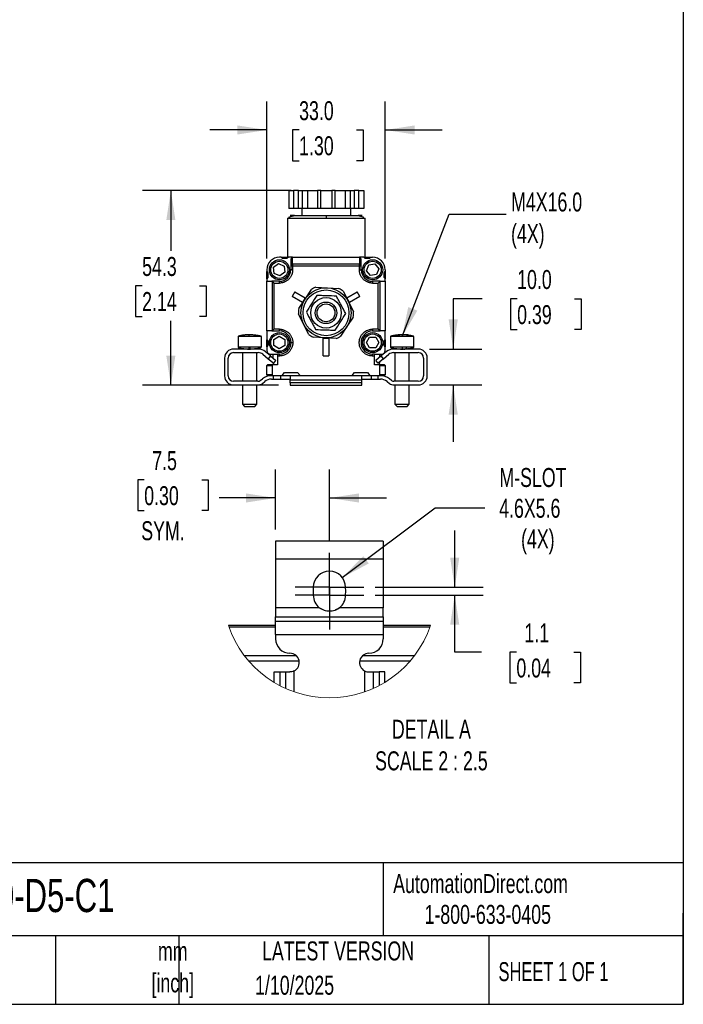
# Model space of a CAD drawing. Header units: millimetres. Extents: x 16 to 683, y 16 to 524.
# Tile 4 of 7: x 498 to 683, y 16 to 290. Entities that reach past the tile are written whole.
import ezdxf

# ---------------------------------------------------------------- set-up
doc = ezdxf.new("R2010")
doc.units = ezdxf.units.MM
doc.header["$LTSCALE"] = 2.5
doc.linetypes.add('CENTERX2', pattern=[20.32, 12.7, -2.54, 2.54, -2.54])
doc.layers.add('CENTER', color=40, linetype='CENTERX2')
doc.layers.add('DIMENSIONS', color=140, linetype='Continuous', lineweight=25)
doc.layers.add('TEXT', color=140, linetype='Continuous', lineweight=25)
doc.styles.add('SLDTEXTSTYLE0', font='TXT', dxfattribs={"width": 0.7})
doc.styles.add('SLDTEXTSTYLE1', font='TXT', dxfattribs={"width": 0.65})
doc.dimstyles.new('SLDDIMSTYLE0', dxfattribs={"dimtxt": 5.39502, "dimasz": 8.255, "dimexe": 0, "dimexo": 0.0625, "dimgap": 1.348755, "dimtad": 0, "dimtih": 1, "dimtoh": 1, "dimrnd": 1e-09, "dimzin": 12, "dimdsep": 46, "dimtxsty": 'SLDTEXTSTYLE0', "dimsah": 1, "dimcen": 0.09, "dimadec": 0, "dimazin": 3, "dimtfac": 1, "dimtofl": 0, "dimtmove": 0, "dimatfit": 3, "dimfxl": 0, "dimfrac": 2, "dimtolj": 1, "dimtzin": 12, "dimarcsym": 0})
doc.dimstyles.new('SLDDIMSTYLE3', dxfattribs={"dimtxt": 5.39502, "dimasz": 8.255, "dimexe": 0, "dimexo": 0.0625, "dimgap": 1.348755, "dimtad": 0, "dimtih": 1, "dimtoh": 1, "dimrnd": 1e-09, "dimzin": 4, "dimdsep": 46, "dimtxsty": 'SLDTEXTSTYLE0', "dimsah": 1, "dimcen": 0.09, "dimadec": 0, "dimazin": 1, "dimtfac": 1, "dimtmove": 0, "dimatfit": 0, "dimfxl": 0, "dimfrac": 2, "dimtolj": 1, "dimtzin": 12, "dimarcsym": 0})
doc.dimstyles.new('SLDDIMSTYLE4', dxfattribs={"dimtxt": 0.18, "dimasz": 8.255, "dimexe": 0, "dimexo": 0.0625, "dimgap": 0, "dimtad": 0, "dimtih": 1, "dimtoh": 1, "dimdec": 0, "dimrnd": 1e-09, "dimzin": 0, "dimdsep": 46, "dimtxsty": 'Standard', "dimsah": 1, "dimcen": 0.09, "dimadec": 0, "dimazin": 0, "dimtfac": 8.255, "dimtdec": 0, "dimtofl": 0, "dimtmove": 0, "dimatfit": 3, "dimfxl": 0, "dimfrac": 2, "dimtolj": 1, "dimtzin": 0, "dimarcsym": 0})
doc.dimstyles.new('SLDDIMSTYLE6', dxfattribs={"dimtxt": 5.39502, "dimasz": 8.255, "dimexe": 0, "dimexo": 0.0625, "dimgap": 1.348755, "dimtad": 0, "dimtih": 1, "dimtoh": 1, "dimlfac": 0.5, "dimrnd": 1e-09, "dimzin": 12, "dimdsep": 46, "dimtxsty": 'SLDTEXTSTYLE0', "dimsah": 1, "dimcen": 0.09, "dimadec": 0, "dimazin": 3, "dimtfac": 1, "dimtmove": 0, "dimatfit": 0, "dimfxl": 0, "dimfrac": 2, "dimtolj": 1, "dimtzin": 12, "dimarcsym": 0})
doc.dimstyles.new('SLDDIMSTYLE7', dxfattribs={"dimtxt": 5.39502, "dimasz": 8.255, "dimexe": 0, "dimexo": 0.0625, "dimgap": 1.348755, "dimtad": 0, "dimtih": 1, "dimtoh": 1, "dimlfac": 0.5, "dimrnd": 1e-09, "dimzin": 12, "dimdsep": 46, "dimtxsty": 'SLDTEXTSTYLE0', "dimsah": 1, "dimcen": 0, "dimadec": 0, "dimazin": 3, "dimtfac": 1, "dimtofl": 0, "dimtmove": 0, "dimatfit": 3, "dimfxl": 0, "dimfrac": 2, "dimtolj": 1, "dimtzin": 12, "dimarcsym": 0})

# ---------------------------------------------------------------- blocks, each defined once
blk = doc.blocks.new('_D_5')
at = {"layer": 'DIMENSIONS'}
for p, q in [((626.57, 212.62), (618.48, 212.62)), ((618.48, 212.62), (618.48, 198.61)), ((636.3, 212.62), (634.49, 212.62)), ((634.49, 212.62), (634.49, 204.05)), ((652.33, 212.62), (654.14, 212.62)), ((654.14, 212.62), (654.14, 204.05)), ((634.49, 204.05), (636.3, 204.05)), ((654.14, 204.05), (652.33, 204.05)), ((611.91, 198.61), (626.42, 198.61)), ((611.91, 188.61), (626.42, 188.61)), ((618.48, 188.61), (618.48, 172.74))]:
    blk.add_line(p, q, dxfattribs=at)
for points in [[(618.48, 198.61), (619.75, 206.87), (617.21, 206.87)], [(618.48, 188.61), (617.21, 180.36), (619.75, 180.36)]]:
    blk.add_solid(points, dxfattribs=at)
at = {"layer": 'DIMENSIONS', "char_height": 5.292, "attachment_point": 1, "style": 'SLDTEXTSTYLE0'}
for s, insert in [('10.0', (636.3, 220.65)), ('0.39', (636.3, 210.87))]:
    blk.add_mtext(s, dxfattribs=dict(at, insert=insert))
blk = doc.blocks.new('_D_6')
at = {"layer": 'DIMENSIONS'}
for p, q in [((566.52, 223.89), (566.52, 267.64)), ((599.52, 223.89), (599.52, 267.64)), ((566.52, 259.71), (550.64, 259.71)), ((575.52, 259.71), (573.71, 259.71)), ((573.71, 259.71), (573.71, 251.13)), ((591.55, 259.71), (593.36, 259.71)), ((593.36, 259.71), (593.36, 251.13)), ((599.52, 259.71), (615.39, 259.71)), ((573.71, 251.13), (575.52, 251.13)), ((593.36, 251.13), (591.55, 251.13))]:
    blk.add_line(p, q, dxfattribs=at)
for points in [[(566.52, 259.71), (558.26, 260.98), (558.26, 258.44)], [(599.52, 259.71), (607.77, 258.44), (607.77, 260.98)]]:
    blk.add_solid(points, dxfattribs=at)
at = {"layer": 'DIMENSIONS', "char_height": 5.292, "attachment_point": 1, "style": 'SLDTEXTSTYLE0'}
for s, insert in [('33.0', (575.52, 267.74)), ('1.30', (575.52, 257.95))]:
    blk.add_mtext(s, dxfattribs=dict(at, insert=insert))
blk = doc.blocks.new('_D_7')
at = {"layer": 'DIMENSIONS'}
for p, q in [((573.31, 242.81), (531.82, 242.81)), ((539.76, 242.81), (539.76, 226.05)), ((531.75, 216.26), (529.93, 216.26)), ((529.93, 216.26), (529.93, 207.69)), ((547.78, 216.26), (549.59, 216.26)), ((549.59, 216.26), (549.59, 207.69)), ((529.93, 207.69), (531.75, 207.69)), ((539.76, 188.55), (539.76, 206.48)), ((549.59, 207.69), (547.78, 207.69)), ((569.81, 188.55), (531.82, 188.55))]:
    blk.add_line(p, q, dxfattribs=at)
for points in [[(539.76, 242.81), (538.49, 234.56), (541.03, 234.56)], [(539.76, 188.55), (541.03, 196.8), (538.49, 196.8)]]:
    blk.add_solid(points, dxfattribs=at)
at = {"layer": 'DIMENSIONS', "char_height": 5.292, "attachment_point": 1, "style": 'SLDTEXTSTYLE0'}
for s, insert in [('54.3', (531.75, 224.29)), ('2.14', (531.75, 214.51))]:
    blk.add_mtext(s, dxfattribs=dict(at, insert=insert))
blk = doc.blocks.new('_D_17')
at = {"layer": 'DIMENSIONS'}
for p, q in [((618.9, 132.17), (618.9, 148.05)), ((596.72, 132.17), (626.84, 132.17)), ((596.72, 129.97), (626.84, 129.97)), ((618.9, 114.06), (618.9, 129.97)), ((626.36, 114.06), (618.9, 114.06)), ((636.09, 114.06), (634.28, 114.06)), ((634.28, 114.06), (634.28, 105.49)), ((652.12, 114.06), (653.93, 114.06)), ((653.93, 114.06), (653.93, 105.49)), ((634.28, 105.49), (636.09, 105.49)), ((653.93, 105.49), (652.12, 105.49))]:
    blk.add_line(p, q, dxfattribs=at)
for points in [[(618.9, 132.17), (620.17, 140.43), (617.63, 140.43)], [(618.9, 129.97), (617.63, 121.72), (620.17, 121.72)]]:
    blk.add_solid(points, dxfattribs=at)
at = {"layer": 'DIMENSIONS', "char_height": 5.292, "attachment_point": 1, "style": 'SLDTEXTSTYLE0'}
for s, insert in [('1.1', (638.33, 122.09)), ('0.04', (636.09, 112.31))]:
    blk.add_mtext(s, dxfattribs=dict(at, insert=insert))
blk = doc.blocks.new('_D_18')
at = {"layer": 'DIMENSIONS'}
for p, q in [((587.56, 134.88), (613.43, 154.33)), ((613.43, 154.33), (627.32, 154.33))]:
    blk.add_line(p, q, dxfattribs=at)
blk.add_solid([(587.56, 134.88), (594.93, 138.82), (593.4, 140.85)], dxfattribs=at)
at = {"layer": 'DIMENSIONS', "char_height": 5.292, "attachment_point": 1, "style": 'SLDTEXTSTYLE0'}
for s, insert in [('M-SLOT', (631.35, 165.44)), ('4.6X5.6', (631.29, 156.86)), ('(4X)', (637.39, 148.29))]:
    blk.add_mtext(s, dxfattribs=dict(at, insert=insert))
blk = doc.blocks.new('_D_19')
at = {"layer": 'DIMENSIONS'}
for p, q in [((568.97, 148.25), (568.97, 165.02)), ((583.97, 144.93), (583.97, 165.02)), ((532.33, 162.12), (530.52, 162.12)), ((530.52, 162.12), (530.52, 153.55)), ((548.36, 162.12), (550.17, 162.12)), ((550.17, 162.12), (550.17, 153.55)), ((568.97, 157.08), (553.19, 157.08)), ((583.97, 157.08), (599.84, 157.08)), ((530.52, 153.55), (532.33, 153.55)), ((550.17, 153.55), (548.36, 153.55))]:
    blk.add_line(p, q, dxfattribs=at)
for points in [[(568.97, 157.08), (560.71, 158.35), (560.71, 155.81)], [(583.97, 157.08), (592.22, 155.81), (592.22, 158.35)]]:
    blk.add_solid(points, dxfattribs=at)
at = {"layer": 'DIMENSIONS', "char_height": 5.292, "attachment_point": 1, "style": 'SLDTEXTSTYLE0'}
for s, insert in [('7.5', (534.57, 170.15)), ('0.30', (532.33, 160.37)), ('SYM.', (531.51, 150.59))]:
    blk.add_mtext(s, dxfattribs=dict(at, insert=insert))
blk = doc.blocks.new('SW_CENTERMARKSYMBOL_8')
at = {"layer": 'CENTER', "color": 0}
for p, q in [((0, 5.08), (0, 9.58)), ((0, 0), (0, 5.08)), ((-5.08, 0), (-9.58, 0)), ((0, 0), (-5.08, 0)), ((0, 0), (0, -5.08)), ((0, 0), (5.08, 0)), ((5.08, 0), (9.58, 0)), ((0, -5.08), (0, -9.58))]:
    blk.add_line(p, q, dxfattribs=at)
blk = doc.blocks.new('SW_CENTERMARKSYMBOL_9')
at = {"layer": 'CENTER', "color": 0}
for p, q in [((0, 5.08), (0, 9.58)), ((0, 0), (0, 5.08)), ((-5.08, 0), (-9.58, 0)), ((0, 0), (-5.08, 0)), ((0, 0), (0, -5.08)), ((0, 0), (5.08, 0)), ((5.08, 0), (9.58, 0)), ((0, -5.08), (0, -9.58))]:
    blk.add_line(p, q, dxfattribs=at)

msp = doc.modelspace()

# ---------------------------------------------------------------- linework, layer by layer
for p, q in [((572.613, 242.813), (572.613, 237.813)), ((572.613, 242.813), (573.984, 242.813)), ((573.984, 242.813), (573.984, 237.813)), ((575.35, 242.813), (573.984, 242.813)), ((575.35, 237.813), (575.35, 242.813)), ((575.35, 242.813), (576.484, 242.813)), ((576.484, 237.813), (576.484, 242.813)), ((576.484, 242.813), (577.855, 242.813)), ((577.855, 242.813), (577.855, 237.813)), ((577.855, 242.813), (580.598, 242.813)), ((580.598, 242.813), (580.598, 237.813)), ((581.598, 242.813), (580.598, 242.813)), ((581.598, 237.813), (581.598, 242.813)), ((581.598, 242.813), (584.598, 242.813)), ((584.598, 242.813), (584.598, 237.813)), ((585.598, 242.813), (584.598, 242.813)), ((585.598, 237.813), (585.598, 242.813)), ((585.598, 242.813), (588.34, 242.813)), ((588.34, 242.813), (588.34, 237.813)), ((588.34, 242.813), (589.711, 242.813)), ((589.711, 242.813), (589.711, 237.813)), ((589.711, 242.813), (590.845, 242.813)), ((590.845, 242.813), (590.845, 237.813)), ((592.211, 242.813), (590.845, 242.813)), ((592.211, 237.813), (592.211, 242.813)), ((592.211, 242.813), (593.582, 242.813)), ((593.582, 242.813), (593.582, 237.813)), ((573.984, 237.813), (572.613, 237.813)), ((575.35, 237.813), (573.984, 237.813)), ((576.484, 237.813), (575.35, 237.813)), ((576.298, 237.813), (576.298, 235.813)), ((577.855, 237.813), (576.484, 237.813)), ((580.598, 237.813), (577.855, 237.813)), ((581.598, 237.813), (580.598, 237.813)), ((584.598, 237.813), (581.598, 237.813)), ((585.598, 237.813), (584.598, 237.813)), ((588.34, 237.813), (585.598, 237.813)), ((589.711, 237.813), (588.34, 237.813)), ((590.845, 237.813), (589.711, 237.813)), ((589.898, 235.813), (589.898, 237.813)), ((592.211, 237.813), (590.845, 237.813)), ((593.582, 237.813), (592.211, 237.813)), ((572.347, 235.091), (572.248, 235.013)), ((572.248, 235.013), (572.248, 224.213)), ((583.098, 235.013), (572.248, 235.013)), ((593.948, 235.013), (583.098, 235.013)), ((593.948, 235.013), (593.846, 235.093)), ((593.948, 224.213), (593.948, 235.013)), ((568.41, 221.443), (569.808, 222.466)), ((569.808, 222.466), (571.392, 221.767)), ((570.517, 224.213), (570.017, 224.213)), ((570.917, 223.913), (570.517, 224.213)), ((570.517, 224.213), (572.517, 224.213)), ((572.179, 223.959), (570.856, 223.959)), ((572.117, 223.913), (570.917, 223.913)), ((572.517, 224.213), (572.117, 223.913)), ((573.717, 224.213), (572.517, 224.213)), ((573.217, 223.706), (573.217, 221.803)), ((573.717, 222.296), (573.717, 224.213)), ((573.717, 224.213), (592.317, 224.213)), ((592.317, 224.213), (592.317, 222.296)), ((593.517, 224.213), (592.317, 224.213)), ((592.817, 221.803), (592.817, 223.706)), ((593.517, 224.213), (593.917, 223.913)), ((593.517, 224.213), (595.517, 224.213)), ((595.179, 223.959), (593.856, 223.959)), ((595.117, 223.913), (593.917, 223.913)), ((595.517, 224.213), (595.117, 223.913)), ((595.517, 224.213), (596.017, 224.213)), ((566.517, 220.713), (566.517, 220.213)), ((566.517, 220.213), (566.817, 219.813)), ((566.517, 218.213), (566.517, 220.213)), ((566.771, 219.874), (566.771, 218.552)), ((566.817, 219.813), (566.817, 218.613)), ((568.597, 219.721), (568.41, 221.443)), ((570.181, 219.022), (568.597, 219.721)), ((571.579, 220.045), (570.181, 219.022)), ((571.392, 221.767), (571.579, 220.045)), ((573.217, 221.705), (573.217, 220.713)), ((573.717, 221.705), (573.217, 221.705)), ((573.717, 220.713), (573.217, 220.713)), ((573.717, 222.296), (573.717, 221.705)), ((592.317, 222.296), (573.717, 222.296)), ((573.717, 221.705), (573.717, 220.713)), ((592.317, 221.705), (573.717, 221.705)), ((592.317, 221.705), (592.317, 222.296)), ((592.317, 220.713), (592.317, 221.705)), ((592.817, 221.705), (592.317, 221.705)), ((592.317, 220.713), (592.817, 220.713)), ((592.817, 220.713), (592.817, 221.705)), ((594.337, 220.466), (594.957, 222.083)), ((595.427, 219.12), (594.337, 220.466)), ((594.957, 222.083), (596.668, 222.355)), ((596.668, 222.355), (597.758, 221.009)), ((597.758, 221.009), (597.138, 219.392)), ((599.217, 219.813), (599.517, 220.213)), ((599.217, 218.613), (599.217, 219.813)), ((599.263, 218.552), (599.263, 219.874)), ((599.517, 220.713), (599.517, 220.213)), ((599.517, 220.213), (599.517, 218.213)), ((566.817, 218.613), (566.517, 218.213)), ((566.517, 218.213), (566.517, 217.513)), ((566.517, 203.652), (566.517, 217.513)), ((566.517, 217.513), (567.955, 217.513)), ((570.017, 217.513), (567.955, 217.513)), ((567.963, 217.509), (568.459, 217.013)), ((567.963, 217.509), (567.963, 203.656)), ((568.459, 217.013), (568.459, 204.152)), ((568.459, 217.013), (570.017, 217.013)), ((570.017, 217.013), (570.017, 217.513)), ((597.138, 219.392), (595.427, 219.12)), ((596.017, 217.513), (596.017, 217.013)), ((598.08, 217.513), (596.017, 217.513)), ((596.017, 217.013), (597.576, 217.013)), ((597.576, 217.013), (598.072, 217.509)), ((597.576, 204.152), (597.576, 217.013)), ((598.072, 203.656), (598.072, 217.509)), ((598.08, 217.513), (599.517, 217.513)), ((599.217, 218.613), (599.517, 218.213)), ((599.517, 217.513), (599.517, 218.213)), ((599.517, 217.513), (599.517, 203.652)), ((574.299, 214.612), (573.549, 213.313)), ((574.299, 214.612), (577.244, 212.912)), ((577.17, 212.561), (578.933, 215.241)), ((580.224, 215.888), (583.426, 215.701)), ((583.426, 215.701), (586.628, 215.514)), ((587.835, 214.72), (589.274, 211.853)), ((588.791, 212.912), (591.736, 214.612)), ((592.486, 213.313), (591.736, 214.612)), ((576.494, 211.613), (573.549, 213.313)), ((575.407, 209.881), (577.17, 212.561)), ((577.244, 212.912), (576.494, 211.613)), ((589.541, 211.613), (588.791, 212.912)), ((589.274, 211.853), (590.713, 208.986)), ((592.486, 213.313), (589.541, 211.613)), ((576.761, 205.573), (575.322, 208.44)), ((590.628, 207.544), (588.865, 204.865)), ((567.955, 203.652), (566.517, 203.652)), ((566.517, 203.652), (566.517, 201.213)), ((567.955, 203.652), (570.017, 203.652)), ((568.459, 204.152), (567.963, 203.656)), ((570.017, 204.152), (568.459, 204.152)), ((570.017, 203.652), (570.017, 204.152)), ((578.2, 202.706), (576.761, 205.573)), ((588.865, 204.865), (587.101, 202.185)), ((597.576, 204.152), (596.017, 204.152)), ((596.017, 204.152), (596.017, 203.652)), ((596.017, 203.652), (598.08, 203.652)), ((598.072, 203.656), (597.576, 204.152)), ((599.517, 203.652), (598.08, 203.652)), ((599.517, 201.213), (599.517, 203.652)), ((558.487, 202.113), (558.487, 199.113)), ((558.489, 202.113), (558.487, 202.113)), ((561.512, 202.113), (558.489, 202.113)), ((564.968, 202.113), (561.512, 202.113)), ((564.987, 202.113), (564.962, 202.134)), ((564.987, 202.113), (564.968, 202.113)), ((564.987, 199.113), (564.987, 202.113)), ((566.517, 201.213), (566.817, 200.813)), ((566.517, 199.213), (566.517, 201.213)), ((566.771, 200.874), (566.771, 199.552)), ((566.817, 200.813), (566.817, 199.613)), ((568.497, 201.311), (569.996, 202.179)), ((568.499, 199.579), (568.497, 201.311)), ((569.996, 202.179), (571.497, 201.314)), ((571.497, 201.314), (571.499, 199.582)), ((582.609, 201.725), (579.406, 201.912)), ((582.267, 196.713), (582.267, 201.614)), ((582.267, 201.614), (583.767, 201.614)), ((585.811, 201.537), (582.609, 201.725)), ((583.767, 201.614), (583.767, 196.713)), ((594.285, 200.452), (595.151, 201.952)), ((595.151, 198.952), (594.285, 200.452)), ((595.151, 201.952), (596.883, 201.952)), ((596.883, 201.952), (597.749, 200.452)), ((597.749, 200.452), (596.883, 198.952)), ((599.217, 200.813), (599.517, 201.213)), ((599.217, 199.613), (599.217, 200.813)), ((599.263, 199.552), (599.263, 200.874)), ((599.517, 201.213), (599.517, 199.213)), ((600.987, 202.113), (600.987, 199.113)), ((604.237, 202.113), (600.987, 202.113)), ((607.487, 202.113), (604.237, 202.113)), ((605.788, 202.613), (605.193, 202.613)), ((607.487, 199.113), (607.487, 202.113)), ((564.145, 198.613), (557.237, 198.613)), ((558.489, 199.113), (558.487, 199.113)), ((561.512, 199.113), (558.489, 199.113)), ((564.968, 199.113), (561.512, 199.113)), ((561.737, 198.613), (562.319, 198.638)), ((564.987, 199.113), (564.968, 199.113)), ((567.535, 196.684), (566.074, 197.911)), ((566.817, 199.613), (566.517, 199.213)), ((566.517, 199.213), (566.517, 198.213)), ((569.999, 198.714), (568.499, 199.579)), ((571.499, 199.582), (569.999, 198.714)), ((596.883, 198.952), (595.151, 198.952)), ((599.901, 197.911), (598.439, 196.684)), ((599.517, 199.213), (599.217, 199.613)), ((599.517, 198.213), (599.517, 199.213)), ((604.237, 199.113), (600.987, 199.113)), ((608.737, 198.613), (601.829, 198.613)), ((607.487, 199.113), (604.237, 199.113)), ((554.737, 196.113), (554.737, 191.113)), ((555.737, 191.113), (555.737, 196.113)), ((557.237, 197.613), (564.145, 197.613)), ((559.737, 197.613), (559.737, 189.613)), ((563.737, 189.613), (563.737, 197.613)), ((565.431, 197.145), (566.892, 195.918)), ((567.535, 196.684), (566.892, 195.918)), ((566.892, 195.918), (568.425, 194.633)), ((567.517, 197.213), (569.517, 197.213)), ((567.535, 196.684), (569.067, 195.399)), ((568.298, 196.045), (568.298, 197.213)), ((568.425, 194.633), (569.067, 195.399)), ((569.517, 197.213), (569.517, 197.174)), ((569.517, 197.174), (569.517, 196.674)), ((570.017, 197.174), (569.517, 197.174)), ((569.517, 196.674), (569.517, 194.213)), ((570.017, 196.674), (569.517, 196.674)), ((570.017, 196.674), (570.017, 197.174)), ((582.267, 196.713), (583.767, 196.713)), ((596.017, 196.674), (596.017, 197.174)), ((596.517, 197.174), (596.017, 197.174)), ((596.517, 196.674), (596.017, 196.674)), ((596.517, 197.213), (598.517, 197.213)), ((596.517, 197.174), (596.517, 197.213)), ((596.517, 196.674), (596.517, 197.174)), ((596.517, 194.213), (596.517, 196.674)), ((598.439, 196.684), (596.907, 195.399)), ((597.55, 194.633), (596.907, 195.399)), ((599.082, 195.918), (597.55, 194.633)), ((597.898, 197.213), (597.898, 196.23)), ((599.082, 195.918), (598.439, 196.684)), ((599.082, 195.918), (600.543, 197.145)), ((601.829, 197.613), (608.737, 197.613)), ((602.237, 197.613), (602.237, 189.613)), ((606.237, 189.613), (606.237, 197.613)), ((610.237, 196.113), (610.237, 191.113)), ((611.237, 191.113), (611.237, 196.113)), ((566.517, 194.013), (568.017, 194.013)), ((566.517, 191.413), (566.517, 194.013)), ((568.219, 194.213), (566.717, 194.213)), ((568.017, 194.013), (568.017, 191.413)), ((569.517, 194.213), (568.219, 194.213)), ((568.298, 194.713), (568.298, 194.739)), ((597.816, 194.213), (596.517, 194.213)), ((599.317, 194.213), (597.816, 194.213)), ((597.898, 194.925), (597.898, 194.713)), ((598.017, 191.413), (598.017, 194.013)), ((598.017, 194.013), (599.517, 194.013)), ((599.517, 194.013), (599.517, 191.413)), ((564.036, 189.613), (557.237, 189.613)), ((564.66, 189.832), (565.291, 190.336)), ((565.285, 189.051), (565.915, 189.555)), ((568.017, 191.413), (566.517, 191.413)), ((566.717, 191.213), (568.219, 191.213)), ((567.789, 190.213), (568.387, 190.213)), ((568.219, 191.213), (570.767, 191.213)), ((568.387, 190.213), (568.387, 191.213)), ((568.387, 190.213), (570.387, 190.213)), ((570.387, 190.213), (570.387, 191.213)), ((570.387, 190.213), (572.84, 190.213)), ((570.767, 191.213), (571.442, 192.113)), ((570.767, 191.213), (572.674, 191.213)), ((571.442, 192.113), (575.092, 192.113)), ((572.674, 191.213), (575.767, 191.213)), ((572.987, 191.091), (572.987, 190.042)), ((572.987, 189.156), (572.987, 190.042)), ((572.987, 190.042), (592.987, 190.042)), ((575.092, 192.113), (575.767, 191.213)), ((575.767, 191.213), (590.267, 191.213)), ((590.267, 191.213), (590.942, 192.113)), ((590.267, 191.213), (593.3, 191.213)), ((590.942, 192.113), (594.592, 192.113)), ((592.987, 190.042), (592.987, 191.091)), ((592.987, 189.156), (592.987, 190.042)), ((593.134, 190.213), (595.587, 190.213)), ((593.3, 191.213), (595.267, 191.213)), ((594.592, 192.113), (595.267, 191.213)), ((595.267, 191.213), (597.816, 191.213)), ((595.587, 191.213), (595.587, 190.213)), ((595.587, 190.213), (597.587, 190.213)), ((597.587, 190.213), (597.587, 191.213)), ((597.587, 190.213), (598.185, 190.213)), ((597.816, 191.213), (599.317, 191.213)), ((599.517, 191.413), (598.017, 191.413)), ((600.059, 189.555), (600.689, 189.051)), ((601.314, 189.832), (600.684, 190.336)), ((608.737, 189.613), (601.939, 189.613)), ((557.237, 188.613), (564.036, 188.613)), ((559.737, 188.613), (559.737, 183.213)), ((563.737, 183.213), (563.737, 188.613)), ((572.987, 189.156), (572.987, 188.546)), ((592.987, 189.156), (572.987, 189.156)), ((572.987, 188.546), (592.987, 188.546)), ((592.987, 188.546), (592.987, 189.156)), ((601.939, 188.613), (608.737, 188.613)), ((602.237, 188.613), (602.237, 183.213)), ((606.237, 183.213), (606.237, 188.613)), ((559.737, 183.213), (560.337, 182.613)), ((559.737, 183.213), (561.599, 183.213)), ((560.337, 182.613), (561.64, 182.613)), ((561.599, 183.213), (563.737, 183.213)), ((561.64, 182.613), (563.137, 182.613)), ((563.137, 182.613), (563.737, 183.213)), ((602.237, 183.213), (602.837, 182.613)), ((602.237, 183.213), (604.237, 183.213)), ((602.837, 182.613), (604.237, 182.613)), ((604.237, 183.213), (606.237, 183.213)), ((604.237, 182.613), (605.637, 182.613)), ((605.637, 182.613), (606.237, 183.213)), ((598.968, 145.073), (568.968, 145.073)), ((568.968, 145.073), (568.968, 140.073)), ((598.968, 145.073), (598.968, 140.073)), ((568.968, 140.073), (598.968, 140.073)), ((568.968, 140.073), (568.968, 126.476)), ((598.968, 140.073), (598.968, 126.476)), ((579.468, 132.173), (579.468, 131.833)), ((588.468, 131.833), (588.468, 132.173)), ((579.468, 130.312), (579.468, 129.973)), ((588.468, 129.973), (588.468, 130.312)), ((581.136, 126.476), (568.968, 126.476)), ((568.968, 126.476), (568.968, 123.977)), ((581.722, 126.052), (580.922, 126.519)), ((598.968, 126.476), (586.8, 126.476)), ((598.968, 123.977), (598.968, 126.476)), ((568.968, 123.977), (598.968, 123.977)), ((568.968, 122.716), (568.968, 123.977)), ((598.968, 123.977), (598.968, 122.716)), ((568.968, 121.512), (555.806, 121.512)), ((555.945, 121.112), (568.968, 121.112)), ((568.968, 122.716), (598.968, 122.716)), ((568.968, 118.968), (568.968, 122.716)), ((598.968, 122.716), (598.968, 118.968)), ((612.13, 121.512), (598.968, 121.512)), ((598.968, 121.112), (611.991, 121.112)), ((568.968, 118.968), (598.968, 118.968)), ((568.968, 118.968), (568.968, 117.773)), ((598.968, 118.968), (598.968, 117.773)), ((574.805, 113.012), (560.339, 113.012)), ((607.597, 113.012), (593.131, 113.012)), ((561.435, 111.662), (575.521, 111.662)), ((592.415, 111.662), (606.501, 111.662)), ((568.541, 105.646), (568.541, 108.573)), ((568.541, 108.573), (570.126, 108.573)), ((570.126, 108.573), (570.126, 104.749)), ((570.126, 108.573), (571.791, 108.573)), ((571.791, 103.939), (571.791, 108.573)), ((571.791, 108.573), (572.968, 108.573)), ((574.168, 102.993), (574.168, 108.866)), ((593.768, 108.866), (593.768, 102.993)), ((594.968, 108.573), (596.146, 108.573)), ((596.146, 108.573), (596.146, 103.939)), ((596.146, 108.573), (597.81, 108.573)), ((597.81, 108.573), (597.81, 104.749)), ((599.395, 108.573), (597.81, 108.573)), ((599.395, 105.646), (599.395, 108.573))]:
    msp.add_line(p, q)
for centre, radius in [((570.017, 220.713), 2.8), ((570.017, 220.713), 2.4), ((596.017, 220.713), 2.8), ((596.017, 220.713), 2.4), ((583.017, 208.713), 7), ((583.017, 208.713), 6.4), ((583.017, 208.713), 4.25), ((583.017, 208.713), 3), ((583.017, 208.713), 2.5), ((570.017, 200.413), 2.8), ((596.017, 200.413), 2.8), ((570.017, 200.413), 2.4), ((596.017, 200.413), 2.4)]:
    msp.add_circle(centre, radius)
for centre, radius, start, end in [((570.017, 220.713), 3.5, 90, 180), ((596.017, 220.713), 3.5, 360, 90), ((570.017, 220.713), 3.2, 270, 360), ((573.714, 221.8), 0.497, 89.61024, 179.60486), ((592.321, 221.8), 0.497, 0.39514, 90.38976), ((596.017, 220.713), 3.2, 180, 270), ((583.017, 208.713), 7.7, 111.27246, 122.03251), ((583.017, 208.713), 7.7, 51.27246, 62.03251), ((583.017, 208.713), 7.7, 171.27246, 182.03251), ((583.017, 208.713), 7.7, 351.27246, 2.03251), ((570.017, 200.413), 3.239, 360, 90), ((596.017, 200.413), 3.239, 90, 270), ((583.017, 208.713), 7.7, 231.27246, 242.03251), ((583.017, 208.713), 7.7, 291.27246, 302.03251), ((557.237, 196.113), 2.5, 90, 180), ((564.145, 195.613), 3, 50, 90), ((567.517, 198.213), 1, 180, 270), ((570.017, 200.413), 3.239, 270, 360), ((598.517, 198.213), 1, 270, 360), ((601.829, 195.613), 3, 90, 130), ((608.737, 196.113), 2.5, 360, 90), ((557.237, 196.113), 1.5, 90, 180), ((564.145, 195.613), 2, 50, 90), ((601.829, 195.613), 2, 90, 130), ((608.737, 196.113), 1.5, 0, 90), ((566.717, 194.013), 0.2, 90, 180), ((570.298, 194.713), 2, 180, 194.47672), ((595.898, 194.713), 2, 345.4811, 0), ((599.317, 194.013), 0.2, 0, 90), ((557.237, 191.113), 2.5, 180, 270), ((557.237, 191.113), 1.5, 180, 270), ((564.036, 190.613), 1, 270, 308.65981), ((567.789, 187.213), 4, 90, 128.65981), ((567.789, 187.213), 3, 90, 128.65981), ((566.717, 191.413), 0.2, 180, 270), ((598.185, 187.213), 4, 51.34019, 90), ((598.185, 187.213), 3, 51.34019, 90), ((599.317, 191.413), 0.2, 270, 360), ((601.939, 190.613), 1, 231.34019, 270), ((608.737, 191.113), 1.5, 270, 360), ((608.737, 191.113), 2.5, 270, 0), ((564.036, 190.613), 2, 270, 308.65981), ((601.939, 190.613), 2, 231.34019, 270), ((583.968, 132.173), 4.5, 0.00005, 179.99995), ((583.968, 131.073), 4.564, 170.40579, 189.59421), ((583.968, 131.073), 4.564, 350.40579, 9.59421), ((583.968, 129.973), 4.5, 180.00019, 230.99402), ((583.968, 129.973), 4.5, 309.00598, 359.99981), ((572.968, 117.773), 4, 180, 269.99989), ((594.968, 117.773), 4, 269.99989, 0), ((572.968, 111.173), 2.6, 297.49552, 90.00029), ((594.968, 111.173), 2.6, 90.00004, 242.50448)]:
    msp.add_arc(centre, radius, start, end)
at = {"color": 7, "linetype": 'Continuous', "lineweight": 18}
msp.add_arc((583.968, 131.073), 29.741, 198.75117, 341.24883, dxfattribs=at)
for centre, major_axis, ratio, start_param, end_param in [((573.717, 223.706), (0, -0.507), 0.9863939, 3.1415927, 4.712389), ((592.317, 223.706), (0, 0.507), 0.9863939, 4.712389, 6.2831853), ((567.955, 217.013), (0, 0.5), 0.125, 6.1588303, 6.2831853), ((598.08, 217.013), (0, 0.5), 0.125, 0, 0.124355), ((567.955, 204.152), (0, 0.5), 0.125, 3.1415927, 3.2659476), ((598.08, 204.152), (0, 0.5), 0.125, 3.0172377, 3.1415927), ((568.219, 194.013), (-0.202, 0), 0.9922779, 4.712389, 6.2831853), ((597.816, 194.013), (-0.202, 0), 0.9922779, 3.1415927, 4.712389), ((568.219, 191.413), (0.202, 0), 0.9922779, 3.1415927, 4.712389), ((597.816, 191.413), (-0.202, 0), 0.9922779, 1.5707963, 3.1415927)]:
    msp.add_ellipse(centre, major_axis=major_axis, ratio=ratio, start_param=start_param, end_param=end_param)
for points, knots in [([(573.948, 235.784), (573.962, 235.782), (573.985, 235.778), (573.997, 235.769), (573.997, 235.762), (573.994, 235.756), (573.987, 235.751), (573.98, 235.746), (573.971, 235.742), (573.958, 235.736), (573.93, 235.725), (573.843, 235.697), (573.693, 235.657), (573.399, 235.579), (573.028, 235.471), (572.679, 235.365), (572.617, 235.307), (572.603, 235.293)], [0, 0, 0, 0, 0.0445541, 0.067654, 0.0762311, 0.0830837, 0.0885812, 0.0910217, 0.0933865, 0.0983096, 0.1041391, 0.1200309, 0.1891298, 0.3002657, 0.5564441, 0.8925249, 1, 1, 1, 1]), ([(574.247, 235.813), (573.889, 235.813), (573.033, 235.813), (572.936, 235.813), (573.839, 235.813), (575.773, 235.813), (577.689, 235.813), (578.648, 235.813)], [0, 0, 0, 0, 0.1529148, 0.3646861, 0.5764574, 0.7882287, 1, 1, 1, 1]), ([(578.648, 235.813), (578.734, 235.813), (578.907, 235.813), (579.171, 235.813), (579.438, 235.813), (579.797, 235.813), (580.254, 235.813), (580.811, 235.813), (581.376, 235.813), (581.947, 235.813), (582.521, 235.813), (582.905, 235.813), (583.098, 235.813)], [0, 0, 0, 0, 0.0625081, 0.1249797, 0.1874663, 0.2500192, 0.3749562, 0.5000127, 0.6249498, 0.7500063, 0.8749733, 1, 1, 1, 1]), ([(583.098, 235.813), (583.098, 235.813), (583.098, 235.796), (583.098, 235.718), (583.098, 235.657), (583.098, 235.5), (583.098, 235.406), (583.098, 235.209), (583.098, 235.107), (583.098, 235.013)], [0, 0, 0, 0, 0.25, 0.25, 0.5, 0.5, 0.75, 0.75, 1, 1, 1, 1]), ([(583.098, 235.813), (584.221, 235.813), (586.467, 235.813), (589.464, 235.813), (591.744, 235.813), (593.085, 235.813), (593.222, 235.813), (592.763, 235.813), (592.023, 235.813), (591.939, 235.813)], [0, 0, 0, 0, 0.1631845, 0.3263691, 0.4895536, 0.6527382, 0.8159227, 0.9791073, 1, 1, 1, 1]), ([(593.59, 235.295), (593.576, 235.309), (593.515, 235.366), (593.168, 235.47), (592.769, 235.588), (592.474, 235.662), (592.308, 235.711), (592.265, 235.725), (592.237, 235.736), (592.224, 235.742), (592.215, 235.746), (592.208, 235.751), (592.202, 235.756), (592.198, 235.761), (592.197, 235.767), (592.202, 235.769), (592.204, 235.77)], [0, 0, 0, 0, 0.1093315, 0.4676313, 0.740746, 0.9087508, 0.9327846, 0.9497269, 0.9559418, 0.9611905, 0.9637116, 0.9663134, 0.9721744, 0.97948, 0.9886241, 1, 1, 1, 1]), ([(573.717, 220.713), (573.716, 220.646), (573.714, 220.513), (573.698, 220.314), (573.671, 220.117), (573.634, 219.922), (573.586, 219.729), (573.528, 219.538), (573.44, 219.296), (573.308, 219.008), (573.118, 218.683), (572.895, 218.376), (572.639, 218.092), (572.355, 217.836), (572.048, 217.612), (571.722, 217.422), (571.389, 217.27), (571.051, 217.154), (570.712, 217.073), (570.367, 217.022), (570.134, 217.016), (570.017, 217.013)], [0, 0, 0, 0, 0.034521, 0.0687986, 0.1029323, 0.1370227, 0.1711708, 0.2054771, 0.2400408, 0.3042642, 0.3686659, 0.4342545, 0.5000278, 0.5656151, 0.6313898, 0.6956092, 0.7600149, 0.8202466, 0.879961, 0.9396987, 1, 1, 1, 1]), ([(573.217, 221.803), (573.217, 221.8), (573.217, 221.788), (573.217, 221.751), (573.217, 221.726), (573.217, 221.705)], [0, 0, 0, 0, 0.5, 0.5, 1, 1, 1, 1]), ([(596.017, 217.013), (595.95, 217.014), (595.817, 217.016), (595.618, 217.032), (595.422, 217.059), (595.227, 217.096), (595.034, 217.144), (594.843, 217.202), (594.601, 217.291), (594.313, 217.422), (593.987, 217.612), (593.68, 217.836), (593.397, 218.092), (593.14, 218.376), (592.917, 218.682), (592.726, 219.008), (592.575, 219.341), (592.458, 219.679), (592.377, 220.018), (592.327, 220.363), (592.32, 220.596), (592.317, 220.713)], [0, 0, 0, 0, 0.034521, 0.0687986, 0.1029323, 0.1370227, 0.1711708, 0.2054771, 0.2400408, 0.3042642, 0.3686659, 0.4342545, 0.5000278, 0.5656151, 0.6313898, 0.6956092, 0.7600149, 0.8202466, 0.879961, 0.9396987, 1, 1, 1, 1]), ([(592.817, 221.705), (592.817, 221.726), (592.817, 221.751), (592.817, 221.788), (592.817, 221.8), (592.817, 221.803)], [0, 0, 0, 0, 0.5, 0.5, 1, 1, 1, 1]), ([(580.436, 213.552), (579.962, 212.792), (579.482, 212.021), (578.865, 211.031), (578.741, 210.832), (578.496, 210.439), (578.375, 210.244), (578.012, 209.661), (577.773, 209.277), (577.536, 208.897)], [0, 0, 0, 0, 0.5, 0.5, 0.625, 0.625, 0.75, 0.75, 1, 1, 1, 1]), ([(585.918, 213.368), (585.022, 213.398), (584.114, 213.429), (582.949, 213.468), (582.715, 213.476), (582.252, 213.491), (582.022, 213.499), (581.336, 213.522), (580.884, 213.537), (580.436, 213.552)], [0, 0, 0, 0, 0.5, 0.5, 0.625, 0.625, 0.75, 0.75, 1, 1, 1, 1]), ([(588.499, 208.529), (588.078, 209.319), (587.65, 210.121), (587.101, 211.15), (586.991, 211.356), (586.773, 211.765), (586.664, 211.968), (586.341, 212.574), (586.129, 212.973), (585.918, 213.368)], [0, 0, 0, 0, 0.5, 0.5, 0.625, 0.625, 0.75, 0.75, 1, 1, 1, 1]), ([(577.536, 208.897), (577.957, 208.107), (578.385, 207.305), (578.934, 206.276), (579.044, 206.069), (579.262, 205.661), (579.37, 205.457), (579.693, 204.852), (579.906, 204.453), (580.117, 204.058)], [0, 0, 0, 0, 0.5, 0.5, 0.625, 0.625, 0.75, 0.75, 1, 1, 1, 1]), ([(585.599, 203.874), (586.072, 204.634), (586.553, 205.405), (587.17, 206.395), (587.293, 206.594), (587.538, 206.987), (587.66, 207.182), (588.023, 207.765), (588.262, 208.148), (588.499, 208.529)], [0, 0, 0, 0, 0.5, 0.5, 0.625, 0.625, 0.75, 0.75, 1, 1, 1, 1]), ([(570.017, 204.152), (570.085, 204.151), (570.22, 204.149), (570.42, 204.132), (570.619, 204.105), (570.816, 204.068), (571.011, 204.019), (571.204, 203.96), (571.449, 203.871), (571.74, 203.738), (572.069, 203.546), (572.379, 203.32), (572.666, 203.062), (572.924, 202.775), (573.15, 202.465), (573.343, 202.136), (573.496, 201.799), (573.614, 201.457), (573.696, 201.115), (573.747, 200.766), (573.753, 200.531), (573.756, 200.413)], [0, 0, 0, 0, 0.0345212, 0.068799, 0.1029328, 0.1370231, 0.1711712, 0.2054773, 0.2400408, 0.3042652, 0.3686659, 0.4342555, 0.5000279, 0.5656161, 0.6313898, 0.6956101, 0.7600149, 0.820247, 0.8799615, 0.9396991, 1, 1, 1, 1]), ([(580.117, 204.058), (581.012, 204.027), (581.921, 203.997), (583.086, 203.958), (583.32, 203.95), (583.783, 203.934), (584.013, 203.927), (584.699, 203.904), (585.151, 203.889), (585.599, 203.874)], [0, 0, 0, 0, 0.5, 0.5, 0.625, 0.625, 0.75, 0.75, 1, 1, 1, 1]), ([(596.017, 196.674), (595.958, 196.675), (595.84, 196.676), (595.664, 196.689), (595.489, 196.71), (595.314, 196.739), (595.142, 196.777), (594.811, 196.865), (594.336, 197.05), (593.731, 197.425), (593.163, 197.951), (592.68, 198.652), (592.355, 199.492), (592.24, 200.413), (592.355, 201.333), (592.68, 202.174), (593.163, 202.874), (593.73, 203.4), (594.336, 203.776), (594.866, 203.983), (595.313, 204.09), (595.663, 204.142), (595.899, 204.149), (596.017, 204.152)], [0, 0, 0, 0, 0.01512583, 0.03018809, 0.04522058, 0.06025727, 0.07533214, 0.09047889, 0.14771065, 0.20502147, 0.2717772, 0.34418395, 0.42091723, 0.50001209, 0.57910695, 0.65584024, 0.72824699, 0.79500271, 0.85222489, 0.90954535, 0.93972072, 0.96978139, 1, 1, 1, 1]), ([(561.547, 202.613), (561.281, 202.605), (560.849, 202.592), (560.248, 202.53), (559.741, 202.465), (559.251, 202.384), (558.837, 202.294), (558.544, 202.201), (558.506, 202.143), (558.487, 202.113)], [0, 0, 0, 0, 0.1687676, 0.2734998, 0.3930678, 0.5275407, 0.6756592, 0.8345856, 1, 1, 1, 1]), ([(561.547, 202.613), (561.543, 202.613), (561.538, 202.602), (561.53, 202.553), (561.526, 202.515), (561.519, 202.418), (561.516, 202.358), (561.513, 202.235), (561.512, 202.172), (561.512, 202.113)], [0, 0, 0, 0, 0.25, 0.25, 0.5, 0.5, 0.75, 0.75, 1, 1, 1, 1]), ([(564.939, 202.151), (564.924, 202.168), (564.883, 202.215), (564.576, 202.295), (564.099, 202.384), (563.531, 202.465), (562.955, 202.53), (562.287, 202.592), (561.829, 202.605), (561.547, 202.613)], [0, 0, 0, 0, 0.1027955, 0.2736605, 0.4339143, 0.5795663, 0.7086729, 0.821076, 1, 1, 1, 1]), ([(604.237, 202.613), (603.963, 202.605), (603.517, 202.592), (602.882, 202.53), (602.341, 202.465), (601.813, 202.384), (601.366, 202.294), (601.049, 202.202), (601.008, 202.143), (600.987, 202.113)], [0, 0, 0, 0, 0.1676905, 0.2723969, 0.3923078, 0.5273948, 0.6761399, 0.8352825, 1, 1, 1, 1]), ([(604.237, 202.575), (604.038, 202.561), (603.594, 202.53), (602.88, 202.464), (602.145, 202.384), (601.513, 202.295), (601.072, 202.204), (601.015, 202.143), (600.987, 202.113)], [0, 0, 0, 0, 0.12017783, 0.26834849, 0.43595252, 0.61884345, 0.80983511, 1, 1, 1, 1]), ([(607.487, 202.113), (607.466, 202.143), (607.425, 202.202), (607.109, 202.294), (606.661, 202.384), (606.133, 202.465), (605.592, 202.53), (604.958, 202.592), (604.512, 202.605), (604.237, 202.613)], [0, 0, 0, 0, 0.1647175, 0.3238601, 0.4726052, 0.6076922, 0.7276031, 0.8323095, 1, 1, 1, 1]), ([(604.237, 202.613), (604.237, 202.613), (604.237, 202.602), (604.237, 202.553), (604.237, 202.515), (604.237, 202.418), (604.237, 202.358), (604.237, 202.235), (604.237, 202.172), (604.237, 202.113)], [0, 0, 0, 0, 0.25, 0.25, 0.5, 0.5, 0.75, 0.75, 1, 1, 1, 1]), ([(558.487, 199.113), (558.506, 199.083), (558.544, 199.024), (558.837, 198.931), (559.251, 198.842), (559.741, 198.761), (560.248, 198.696), (560.849, 198.633), (561.281, 198.621), (561.547, 198.613)], [0, 0, 0, 0, 0.1654144, 0.3243408, 0.4724593, 0.6069322, 0.7265002, 0.8312324, 1, 1, 1, 1]), ([(561.512, 199.113), (561.512, 199.054), (561.513, 198.99), (561.516, 198.867), (561.519, 198.808), (561.526, 198.71), (561.53, 198.672), (561.538, 198.624), (561.543, 198.613), (561.547, 198.613)], [0, 0, 0, 0, 0.25, 0.25, 0.5, 0.5, 0.75, 0.75, 1, 1, 1, 1]), ([(561.547, 198.613), (561.829, 198.621), (562.287, 198.634), (562.955, 198.696), (563.531, 198.761), (564.099, 198.842), (564.576, 198.931), (564.883, 199.011), (564.924, 199.058), (564.939, 199.075)], [0, 0, 0, 0, 0.17892397, 0.29132707, 0.4204337, 0.5660857, 0.72633946, 0.89720446, 1, 1, 1, 1]), ([(561.737, 199.113), (561.737, 199.054), (561.737, 198.99), (561.737, 198.867), (561.737, 198.808), (561.737, 198.71), (561.737, 198.672), (561.737, 198.624), (561.737, 198.613), (561.737, 198.613)], [0, 0, 0, 0, 0.25, 0.25, 0.5, 0.5, 0.75, 0.75, 1, 1, 1, 1]), ([(573.756, 200.413), (573.755, 200.345), (573.753, 200.211), (573.736, 200.01), (573.71, 199.811), (573.672, 199.614), (573.624, 199.419), (573.565, 199.226), (573.475, 198.981), (573.343, 198.69), (573.151, 198.361), (572.925, 198.051), (572.666, 197.765), (572.379, 197.506), (572.069, 197.28), (571.74, 197.087), (571.403, 196.934), (571.062, 196.817), (570.719, 196.735), (570.37, 196.683), (570.135, 196.677), (570.017, 196.674)], [0, 0, 0, 0, 0.0345212, 0.068799, 0.1029328, 0.1370231, 0.1711712, 0.2054774, 0.2400408, 0.3042652, 0.3686659, 0.4342555, 0.5000279, 0.5656161, 0.6313898, 0.6956101, 0.7600149, 0.820247, 0.8799615, 0.9396991, 1, 1, 1, 1]), ([(573.256, 200.413), (573.256, 200.413), (573.267, 200.413), (573.316, 200.413), (573.354, 200.413), (573.451, 200.413), (573.511, 200.413), (573.634, 200.413), (573.697, 200.413), (573.756, 200.413)], [0, 0, 0, 0, 0.25, 0.25, 0.5, 0.5, 0.75, 0.75, 1, 1, 1, 1]), ([(600.987, 199.113), (601.008, 199.083), (601.049, 199.024), (601.366, 198.931), (601.813, 198.842), (602.341, 198.761), (602.882, 198.696), (603.517, 198.634), (603.963, 198.621), (604.237, 198.613)], [0, 0, 0, 0, 0.1647175, 0.3238601, 0.4726052, 0.6076922, 0.7276031, 0.8323095, 1, 1, 1, 1]), ([(603.408, 198.715), (603.486, 198.708), (603.769, 198.682), (604.245, 198.649), (604.705, 198.622), (604.931, 198.618), (604.999, 198.617)], [0, 0, 0, 0, 0.1455374, 0.5309374, 0.8576422, 1, 1, 1, 1]), ([(604.237, 198.613), (604.512, 198.621), (604.958, 198.634), (605.592, 198.696), (606.133, 198.761), (606.661, 198.842), (607.109, 198.931), (607.425, 199.024), (607.466, 199.083), (607.487, 199.113)], [0, 0, 0, 0, 0.16769046, 0.27239693, 0.39230785, 0.52739476, 0.67613986, 0.8352825, 1, 1, 1, 1]), ([(604.237, 199.113), (604.237, 199.054), (604.237, 198.99), (604.237, 198.867), (604.237, 198.808), (604.237, 198.71), (604.237, 198.672), (604.237, 198.624), (604.237, 198.613), (604.237, 198.613)], [0, 0, 0, 0, 0.25, 0.25, 0.5, 0.5, 0.75, 0.75, 1, 1, 1, 1]), ([(605.367, 199.113), (605.367, 199.054), (605.363, 198.99), (605.346, 198.867), (605.333, 198.808), (605.299, 198.71), (605.279, 198.672), (605.236, 198.624), (605.214, 198.613), (605.193, 198.613)], [0, 0, 0, 0, 0.25, 0.25, 0.5, 0.5, 0.75, 0.75, 1, 1, 1, 1]), ([(572.674, 191.213), (572.776, 191.213), (572.855, 191.206), (572.961, 191.167), (572.987, 191.135), (572.987, 191.091)], [0, 0, 0, 0, 0.5, 0.5, 1, 1, 1, 1]), ([(592.987, 191.091), (592.987, 191.135), (593.013, 191.167), (593.119, 191.206), (593.198, 191.213), (593.3, 191.213)], [0, 0, 0, 0, 0.5, 0.5, 1, 1, 1, 1]), ([(586.8, 126.476), (586.38, 126.198), (585.54, 125.643), (584.03, 125.399), (582.472, 125.607), (581.593, 126.178), (581.136, 126.476)], [0, 0, 0, 0, 0.2453491, 0.4905578, 0.7346771, 1, 1, 1, 1]), ([(586.702, 126.324), (586.376, 126.126), (586.016, 125.907), (585.608, 125.832), (585.568, 125.825)], [0, 0, 0, 0, 0.9020197, 1, 1, 1, 1]), ([(574.168, 108.866), (573.956, 108.774), (573.572, 108.606), (573.155, 108.583), (572.968, 108.573)], [0, 0, 0, 0, 0.55246, 1, 1, 1, 1]), ([(593.768, 108.866), (593.98, 108.774), (594.364, 108.606), (594.781, 108.583), (594.968, 108.573)], [0, 0, 0, 0, 0.5524665, 1, 1, 1, 1])]:
    msp.add_open_spline(points, degree=3, knots=knots)
for points in [[(572.84, 190.213), (572.94, 190.213), (572.987, 190.174), (572.987, 190.088)], [(593.134, 190.213), (593.035, 190.213), (592.987, 190.174), (592.987, 190.088)]]:
    msp.add_open_spline(points, degree=3)
at = {"layer": 'TEXT'}
for p, q in [((682.625, 523.875), (682.625, 15.875)), ((682.625, 55.315), (15.875, 55.315)), ((598.938, 55.315), (598.938, 34.925)), ((682.625, 15.875), (682.625, 41.275)), ((682.625, 34.925), (15.875, 34.925)), ((507.561, 34.925), (507.561, 15.875)), ((542.03, 34.925), (542.03, 15.875)), ((628.372, 34.925), (628.372, 15.875)), ((15.875, 15.875), (682.625, 15.875))]:
    msp.add_line(p, q, dxfattribs=at)

# ---------------------------------------------------------------- block references
at = {"layer": 'CENTER'}
for name, p in [('SW_CENTERMARKSYMBOL_8', (583.968, 132.173)), ('SW_CENTERMARKSYMBOL_9', (583.968, 129.973))]:
    msp.add_blockref(name, p, dxfattribs=at)

# ---------------------------------------------------------------- texts
at = {"color": 179, "linetype": 'Continuous', "lineweight": 18, "char_height": 5.29167, "attachment_point": 1, "style": 'SLDTEXTSTYLE0'}
for s, insert in [('AutomationDirect.com', (601.737, 52.191)), ('1-800-633-0405', (610.479, 43.593))]:
    msp.add_mtext(s, dxfattribs=dict(at, insert=insert))
at = {"layer": 'DIMENSIONS', "char_height": 5.29167, "style": 'SLDTEXTSTYLE0'}
for s, insert, attachment_point in [('M4X16.0^J(4X)', (634.602, 242.275), 1), ('DETAIL A^JSCALE 2 : 2.5', (612.393, 95.24), 2)]:
    msp.add_mtext(s, dxfattribs=dict(at, insert=insert, attachment_point=attachment_point))
at = {"layer": 'TEXT'}
for s, insert, char_height, attachment_point, style in [('LSR-33P-0300-D5-C1', (438.754, 50.857), 9.26042, 1, 'SLDTEXTSTYLE0'), ('LATEST VERSION', (586.38, 33.41), 5.29167, 2, 'SLDTEXTSTYLE0'), ('mm^J[inch]', (540.291, 33.323), 5.2917, 2, 'SLDTEXTSTYLE0'), ('SHEET 1 OF 1', (631.103, 27.629), 5.29167, 1, 'SLDTEXTSTYLE1'), ('1/10/2025', (574.254, 23.842), 5.2917, 2, 'SLDTEXTSTYLE0')]:
    msp.add_mtext(s, dxfattribs=dict(at, insert=insert, char_height=char_height, attachment_point=attachment_point, style=style))

# ---------------------------------------------------------------- dimensions: what is measured, and where the dimension line sits
at = {"layer": 'DIMENSIONS'}
dim = msp.add_linear_dim(base=(599.517, 259.706), p1=(566.517, 220.713), p2=(599.517, 220.713), dimstyle='SLDDIMSTYLE3', dxfattribs=at)
dim.commit()
dim.dimension.update_dxf_attribs({"geometry": '_D_6', "text_midpoint": (583.535, 259.706), "dimtype": 160})
for base, p1, p2, dimstyle, picture, middle in [((539.761, 188.546), (576.484, 242.813), (572.987, 188.546), 'SLDDIMSTYLE0', '_D_7', (539.761, 216.264)), ((618.479, 198.613), (608.737, 188.613), (608.737, 198.613), 'SLDDIMSTYLE3', '_D_5', (618.479, 212.623)), ((618.902, 129.973), (593.548, 132.173), (593.548, 129.973), 'SLDDIMSTYLE6', '_D_17', (618.902, 114.063))]:
    dim = msp.add_linear_dim(base=base, p1=p1, p2=p2, angle=90, dimstyle=dimstyle, dxfattribs=at)
    dim.commit()
    dim.dimension.update_dxf_attribs({"geometry": picture, "text_midpoint": middle, "dimtype": 160})
dim = msp.add_linear_dim(base=(568.968, 157.078), p1=(583.968, 141.753), p2=(568.968, 145.073), text='<>\\PSYM.', dimstyle='SLDDIMSTYLE6', dxfattribs=at)
dim.commit()
dim.dimension.update_dxf_attribs({"geometry": '_D_19', "text_midpoint": (540.345, 157.078), "dimtype": 160})
dim = msp.add_radius_dim(center=(583.968, 132.173), mpoint=(587.565, 134.877), text='M-SLOT\\P4.6X5.6\\P(4X)', dimstyle='SLDDIMSTYLE7', override={"dimpost": '<>'}, dxfattribs=at)
dim.commit()
dim.dimension.update_dxf_attribs({"geometry": '_D_18', "text_midpoint": (645.253, 154.329), "dimtype": 164})

# ---------------------------------------------------------------- leaders
msp.add_leader([(604.237, 202.113), (617.387, 236.222), (633.262, 236.222)], dimstyle='SLDDIMSTYLE4', dxfattribs=at)

doc.saveas('drawing.dxf')
